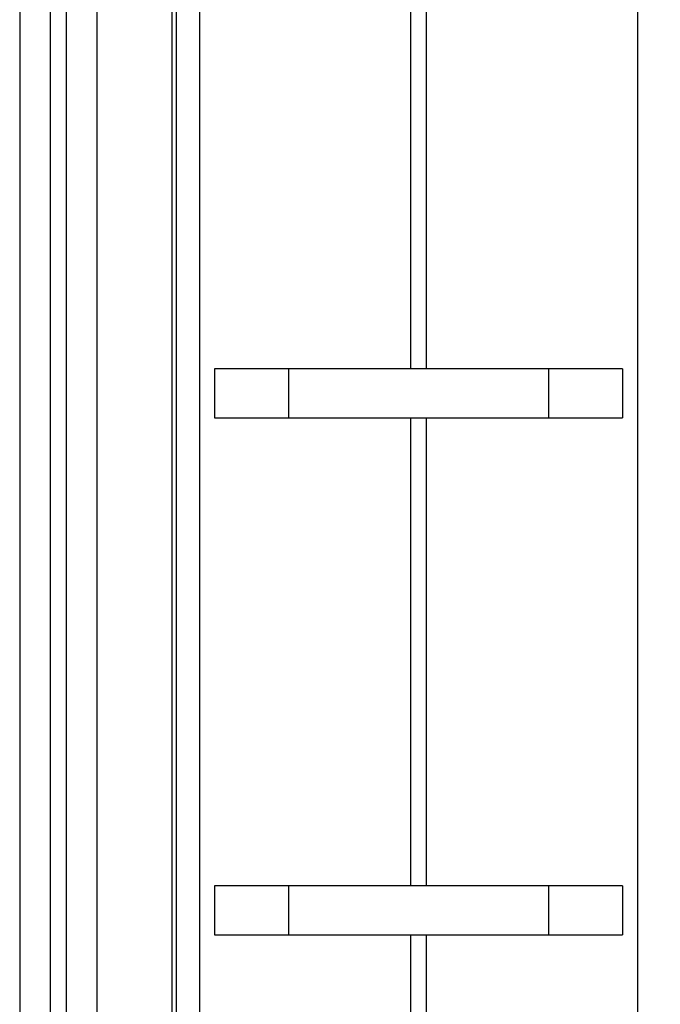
# Model space of a CAD drawing. Header units: inches. Extents: x 0.2 to 16.8, y 0.1 to 10.8.
# Tile 38 of 43: x 9.621 to 9.87, y 6.489 to 6.872. Entities that reach past the tile are written whole.
import ezdxf

# ---------------------------------------------------------------- set-up
doc = ezdxf.new("R2010")
doc.units = ezdxf.units.IN
doc.header["$LTSCALE"] = 0.935
doc.header["$MEASUREMENT"] = 0
doc.layers.get('0').update_dxf_attribs({"linetype": 'CONTINUOUS'})
doc.layers.add('DIMENSIONS', color=7, linetype='CONTINUOUS')
doc.styles.get("Standard").update_dxf_attribs({"font": 'txt', "width": 0.8})
doc.dimstyles.new('DIMSTYLE_2', dxfattribs={"dimtxt": 0.125, "dimasz": 0.18, "dimexe": 0.18, "dimexo": 0.0625, "dimgap": 0.09, "dimtad": 0, "dimtih": 1, "dimtoh": 1, "dimdec": 3, "dimzin": 4, "dimdsep": 46, "dimtxsty": 'STANDARD', "dimblk": '_FILLED', "dimblk1": '_FILLED', "dimblk2": '_FILLED', "dimcen": 0.09, "dimadec": 0, "dimazin": 0, "dimtp": 0.01, "dimtm": 0.01, "dimtfac": 1, "dimtdec": 3, "dimtofl": 0, "dimtmove": 0, "dimatfit": 3, "dimldrblk": '_FILLED', "dimfxl": 1, "dimtolj": 1, "dimtzin": 4, "dimarcsym": 0})

# ---------------------------------------------------------------- blocks, each defined once
blk = doc.blocks.new('_FILLED')
at = {"color": 0, "linetype": 'BYBLOCK'}
blk.add_solid([(0, 0), (-1, 0.1736), (-1, -0.1736)], dxfattribs=at)
blk = doc.blocks.new('*D8')
at = {"layer": 'DIMENSIONS', "color": 2, "linetype": 'CONTINUOUS'}
for p, q in [((9.74268, 7.94095), (11.48198, 7.94095)), ((11.35698, 7.94095), (11.35698, 5.45948)), ((11.35698, 2.87604), (11.35698, 5.20948)), ((9.78348, 2.87604), (11.48198, 2.87604))]:
    blk.add_line(p, q, dxfattribs=at)
at = {"layer": 'DIMENSIONS', "color": 2, "linetype": 'CONTINUOUS', "xscale": 0.18, "yscale": 0.18, "zscale": 0.18}
for p, rotation in [((11.35698, 7.94095), 90), ((11.35698, 2.87604), 270)]:
    blk.add_blockref('_FILLED', p, dxfattribs=dict(at, rotation=rotation))
at = {"layer": 'DIMENSIONS', "color": 2, "linetype": 'CONTINUOUS', "width": 0.8}
for s, p in [('[', (11.26948, 5.27198)), (']', (11.96948, 5.27198)), ('5.065', (10.64448, 5.27198)), ('128.65', (11.36948, 5.27198))]:
    blk.add_text(s, height=0.125, dxfattribs=at).set_placement(p)

msp = doc.modelspace()

# ---------------------------------------------------------------- linework, layer by layer
at = {"color": 7, "linetype": 'CONTINUOUS'}
for p, q in [((9.62098, 7.94095), (9.62098, 2.87604)), ((9.65098, 7.94095), (9.65098, 2.87604)), ((9.68198, 3.52095), (9.68198, 7.52095)), ((9.69673, 6.73615), (9.69673, 6.71715)), ((9.85523, 6.73615), (9.69673, 6.73615)), ((9.72543, 6.73615), (9.72543, 6.71715)), ((9.82653, 6.73615), (9.82653, 6.71715)), ((9.85523, 6.73615), (9.85523, 6.71715)), ((9.69673, 6.71715), (9.85523, 6.71715)), ((9.69673, 6.5352), (9.69673, 6.5162)), ((9.85523, 6.5352), (9.69673, 6.5352)), ((9.72543, 6.5352), (9.72543, 6.5162)), ((9.82653, 6.5352), (9.82653, 6.5162)), ((9.85523, 6.5352), (9.85523, 6.5162)), ((9.69673, 6.5162), (9.85523, 6.5162))]:
    msp.add_line(p, q, dxfattribs=at)
at = {"color": 9, "linetype": 'CONTINUOUS'}
for p, q in [((9.63298, 2.87604), (9.63298, 7.94095)), ((9.63898, 7.94095), (9.63898, 2.87604)), ((9.68018, 3.51145), (9.68018, 7.53045)), ((9.69094, 3.52095), (9.69094, 7.52095)), ((9.86103, 7.52095), (9.86103, 3.52095)), ((9.77285, 6.9181), (9.77285, 6.73615)), ((9.77912, 6.73615), (9.77912, 6.9181)), ((9.77285, 6.71715), (9.77285, 6.5352)), ((9.77912, 6.5352), (9.77912, 6.71715)), ((9.77285, 6.5162), (9.77285, 6.33425)), ((9.77912, 6.33425), (9.77912, 6.5162))]:
    msp.add_line(p, q, dxfattribs=at)

# ---------------------------------------------------------------- dimensions: what is measured, and where the dimension line sits
at = {"layer": 'DIMENSIONS', "color": 2, "linetype": 'CONTINUOUS'}
dim = msp.add_linear_dim(base=(11.35698, 2.87604), p1=(9.74268, 7.94095), p2=(9.78348, 2.87604), angle=270, dimstyle='DIMSTYLE_2', dxfattribs=at)
dim.commit()
dim.dimension.update_dxf_attribs({"geometry": '*D8', "text_midpoint": (11.35698, 5.33448), "dimtype": 160})

doc.saveas('drawing.dxf')
